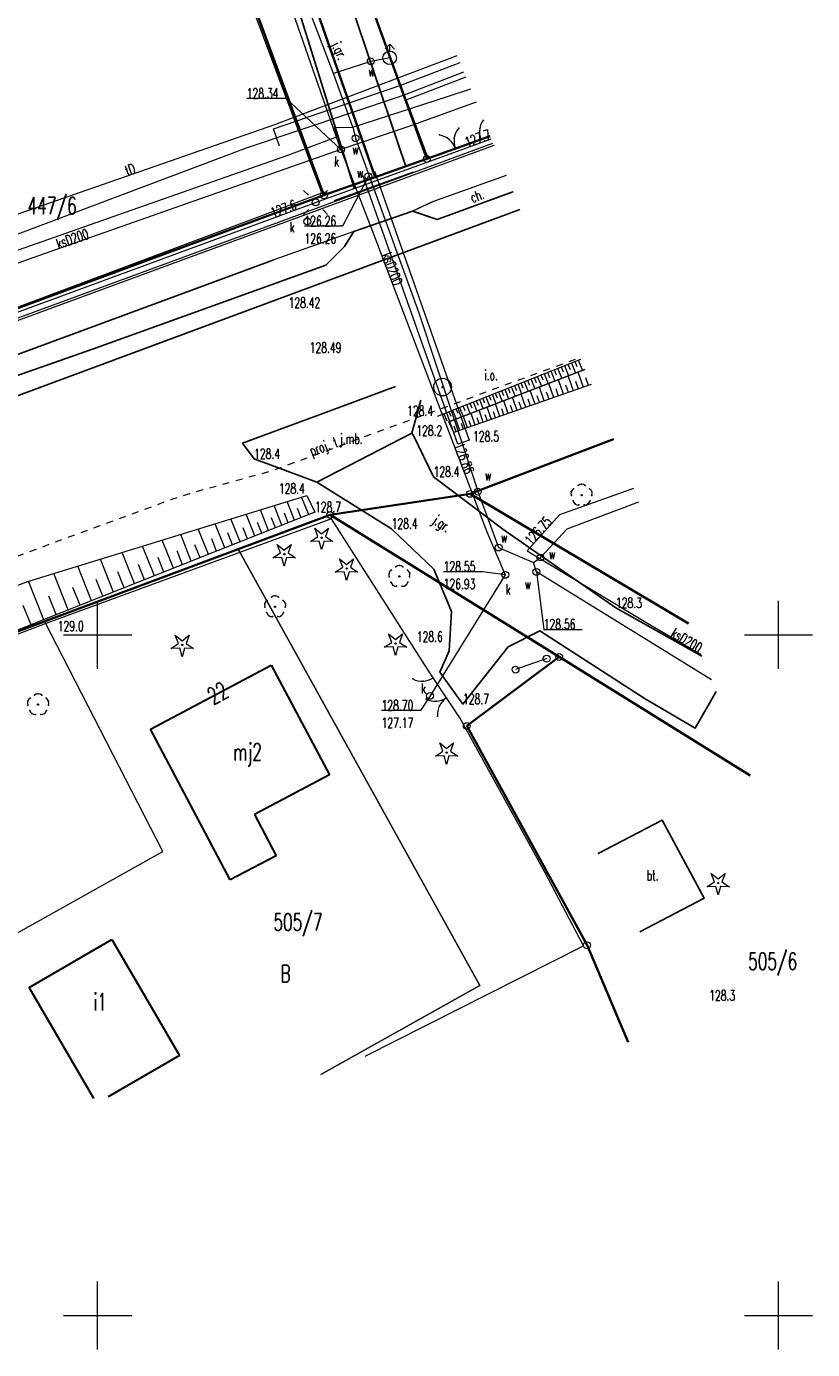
# Model space of a CAD drawing. Header units: metres. Extents: x 6485648 to 6486149, y 5958091 to 5958416.
# Tile 10 of 14: x 6485845 to 6485902, y 5958148 to 5958245. Entities that reach past the tile are written whole.
import ezdxf

# ---------------------------------------------------------------- set-up
doc = ezdxf.new("R2010")
doc.units = ezdxf.units.M
doc.header["$MEASUREMENT"] = 0
doc.linetypes.add('L_0_03', pattern=[1, 0.5, -0.5])
doc.linetypes.add('L_0_04', pattern=[1.5, 1, -0.5])
doc.layers.get('0').update_dxf_attribs({"color": 8, "linetype": 'CONTINUOUS', "lineweight": 13})
for name, color, linetype, lineweight in [('000_INNE__NIEZYDENTYFIKOWANE_', 8, 'CONTINUOUS', 13), ('210_OZNACZENIE_UzYTKU', 8, 'CONTINUOUS', 13), ('211_NR_DZIAlKI', 7, 'CONTINUOUS', 25), ('217_GRANICA_KONTURU_KLASYFIKCYJNEGO', 8, 'CONTINUOUS', 13), ('218_GRANICA_UzYTKU', 8, 'CONTINUOUS', 13), ('219_LINIA_GRANICY', 3, 'CONTINUOUS', 35), ('238_PUNKT_ADRESOWY_BUDYNKU', 8, 'CONTINUOUS', 13), ('312_BUDYNEK__POWIERZCHNIA_', 8, 'CONTINUOUS', 30), ('312_NUMER_EWIDENCYJNY_BUDYNKU_ATR124', 8, 'CONTINUOUS', 13), ('BRAMA__LINIA_', 8, 'CONTINUOUS', 13), ('brama__linia____symbol', 8, 'CONTINUOUS', 13), ('CHODNIK__POWIERZCHNIA_', 8, 'L_0_04', 13), ('CHODNIK__POWIERZCHNIA__ATR17', 8, 'CONTINUOUS', 13), ('drzewo_iglaste__punkt_', 8, 'CONTINUOUS', 13), ('drzewo_lisciaste__punkt_', 8, 'CONTINUOUS', 13), ('FURTKA__LINIA_', 8, 'CONTINUOUS', 13), ('furtka__linia____symbol', 8, 'CONTINUOUS', 13), ('hydrant__punkt_', 5, 'CONTINUOUS', 13), ('INNY_OBIEKT_ORIENTACYJNY__PUNKT__ATR17', 8, 'CONTINUOUS', 13), ('JEZDNIA__POWIERZCHNIA_', 8, 'CONTINUOUS', 25), ('JEZDNIA__POWIERZCHNIA__ATR17', 8, 'CONTINUOUS', 13), ('KRAWezNIK__LINIA_', 8, 'CONTINUOUS', 25), ('latarnia_na_slupie_lub_maszcie__punkt_', 1, 'CONTINUOUS', 13), ('OGRODZENIE_TRWAlE__LINIA_', 8, 'CONTINUOUS', 13), ('PLAC__POWIERZCHNIA_', 8, 'CONTINUOUS', 13), ('PLAC__POWIERZCHNIA__ATR17', 8, 'CONTINUOUS', 13), ('PRZEWoD_ELEKTROENERGETYCZNY__LINIA_', 1, 'CONTINUOUS', 13), ('PRZEWoD_KANALIZACYJNY__LINIA_', 36, 'CONTINUOUS', 13), ('PRZEWoD_KANALIZACYJNY__LINIA__ATR1', 36, 'CONTINUOUS', 13), ('PRZEWoD_TELEKOMUNIKACYJNY___PROJEKTOWANY_LUB_W_BUDOWIE__LINIA____OB__PROJEKTOWANY', 30, 'L_0_03', 13), ('PRZEWoD_TELEKOMUNIKACYJNY___PROJEKTOWANY_LUB_W_BUDOWIE__LINIA____OB__PROJEKTOWANY_ATR1', 30, 'L_0_03', 13), ('PRZEWoD_TELEKOMUNIKACYJNY__LINIA_', 30, 'CONTINUOUS', 13), ('PRZEWoD_TELEKOMUNIKACYJNY__LINIA__ATR1', 30, 'CONTINUOUS', 13), ('PRZEWoD_WODOCIaGOWY__LINIA_', 5, 'CONTINUOUS', 13), ('PUNKT_O_OKREsLONEJ_WYSOKOsCI__SIEc_ELEKTROENERGETYCZNA__ATR2', 1, 'CONTINUOUS', 13), ('PUNKT_O_OKREsLONEJ_WYSOKOsCI__SIEc_KANALIZACYJNA__ATR2', 36, 'CONTINUOUS', 13), ('PUNKT_O_OKREsLONEJ_WYSOKOsCI__SIEc_KANALIZACYJNA__ATR3', 36, 'CONTINUOUS', 13), ('PUNKT_O_OKREsLONEJ_WYSOKOsCI__SIEc_WODOCIaGOWA__ATR2', 5, 'CONTINUOUS', 13), ('PUNKT_O_OKREsLONEJ_WYSOKOsCI__SIEc_WODOCIaGOWA__ATR3', 5, 'CONTINUOUS', 13), ('PUNKT_WYSOKOsCIOWY_NATURALNY_ATR2', 8, 'CONTINUOUS', 13), ('PUNKT_WYSOKOsCIOWY_SZTUCZNY_ATR2', 8, 'CONTINUOUS', 13), ('RURA_OCHRONNA___PRZEWoD_ELEKTROENERGETYCZNY__LINIA_', 1, 'CONTINUOUS', 13), ('RURA_OCHRONNA___PRZEWoD_TELEKOMUNIKACYJNY__LINIA_', 30, 'CONTINUOUS', 13), ('RURA_OCHRONNA___PRZEWoD_WODOCIaGOWY__LINIA_', 5, 'CONTINUOUS', 13), ('sCIEzKA__POWIERZCHNIA_', 8, 'CONTINUOUS', 13), ('siatka', 8, 'CONTINUOUS', 13), ('SKARPA_NIEUMOCNIONA__POWIERZCHNIA_', 8, 'CONTINUOUS', 13), ('slup__punkt_', 8, 'CONTINUOUS', 13), ('SlUP_laCZONY__LINIA_', 1, 'CONTINUOUS', 13), ('slup_laczony__linia____symbol', 1, 'CONTINUOUS', 13), ('wlaz_okragly___siec_kanalizacyjna__punkt_', 36, 'CONTINUOUS', 13), ('WlAZ_OKRaGlY___SIEC_KANALIZACYJNA__PUNKT__ATR17', 36, 'CONTINUOUS', 13), ('wlaz_okragly___siec_wodociagowa__punkt_', 5, 'CONTINUOUS', 13), ('WlAZ_OKRaGlY___SIEC_WODOCIaGOWA__PUNKT__ATR17', 5, 'CONTINUOUS', 13)]:
    doc.layers.add(name, color=color, linetype=linetype, lineweight=lineweight)
doc.styles.get("Standard").update_dxf_attribs({"font": 'simplex.shx'})

# ---------------------------------------------------------------- blocks, each defined once
blk = doc.blocks.new('GRT')
at = {"color": 0, "linetype": 'Continuous', "lineweight": 18}
blk.add_circle((0, 0), 0.5, dxfattribs=at)
blk = doc.blocks.new('GRO')
at = {"color": 0, "linetype": 'Continuous', "lineweight": 13}
blk.add_circle((0, 0), 0.1, dxfattribs=at)
blk = doc.blocks.new('OSP')
at = {"color": 0, "linetype": 'Continuous', "lineweight": 18}
for radius in [1.3, 0.1]:
    blk.add_circle((0, 0), radius, dxfattribs=at)

msp = doc.modelspace()

# ---------------------------------------------------------------- linework, layer by layer
at = {"layer": '000_INNE__NIEZYDENTYFIKOWANE_', "flags": 128}
for points in [[(6485883.03, 5958219.3), (6485883.18, 5958218.92)], [(6485883.28, 5958219.4), (6485883.58, 5958218.65)], [(6485883.53, 5958219.5), (6485883.68, 5958219.12)], [(6485883.78, 5958219.59), (6485884.08, 5958218.84)], [(6485884.03, 5958219.69), (6485884.18, 5958219.32)], [(6485884.28, 5958219.8), (6485884.58, 5958219.04)], [(6485884.53, 5958219.9), (6485884.69, 5958219.51)], [(6485884.79, 5958220), (6485885.09, 5958219.23)], [(6485885.04, 5958220.1), (6485885.2, 5958219.71)], [(6485885.68, 5958218.19), (6485885.29, 5958219.31)], [(6485885.3, 5958220.2), (6485885.61, 5958219.43)], [(6485880.61, 5958218.33), (6485880.75, 5958217.97)], [(6485880.85, 5958218.43), (6485881.13, 5958217.71)], [(6485881.09, 5958218.52), (6485881.23, 5958218.16)], [(6485881.33, 5958218.62), (6485881.61, 5958217.89)], [(6485881.57, 5958218.71), (6485881.71, 5958218.35)], [(6485881.81, 5958218.81), (6485882.1, 5958218.08)], [(6485882.05, 5958218.91), (6485882.2, 5958218.54)], [(6485882.29, 5958219), (6485882.59, 5958218.27)], [(6485882.54, 5958219.1), (6485882.69, 5958218.73)], [(6485882.79, 5958219.2), (6485883.08, 5958218.46)], [(6485883.5, 5958217.43), (6485883.13, 5958218.48)], [(6485884.21, 5958217.68), (6485883.84, 5958218.75)], [(6485884.57, 5958217.8), (6485884.39, 5958218.35)], [(6485884.94, 5958217.93), (6485884.56, 5958219.03)], [(6485885.31, 5958218.06), (6485885.12, 5958218.61)], [(6485886.06, 5958218.32), (6485885.86, 5958218.89)], [(6485878.27, 5958217.4), (6485878.41, 5958217.05)], [(6485878.5, 5958217.49), (6485878.78, 5958216.8)], [(6485878.74, 5958217.58), (6485878.87, 5958217.24)], [(6485878.97, 5958217.68), (6485879.25, 5958216.98)], [(6485879.2, 5958217.77), (6485879.34, 5958217.42)], [(6485879.43, 5958217.86), (6485879.71, 5958217.16)], [(6485879.67, 5958217.95), (6485879.81, 5958217.6)], [(6485879.9, 5958218.05), (6485880.18, 5958217.34)], [(6485880.14, 5958218.14), (6485880.28, 5958217.79)], [(6485880.37, 5958218.24), (6485880.66, 5958217.52)], [(6485880.8, 5958216.49), (6485880.46, 5958217.45)], [(6485881.45, 5958216.72), (6485881.11, 5958217.7)], [(6485881.78, 5958216.83), (6485881.61, 5958217.33)], [(6485882.12, 5958216.95), (6485881.77, 5958217.95)], [(6485882.46, 5958217.07), (6485882.28, 5958217.57)], [(6485882.8, 5958217.19), (6485882.44, 5958218.21)], [(6485883.15, 5958217.31), (6485882.97, 5958217.83)], [(6485883.85, 5958217.55), (6485883.67, 5958218.08)], [(6485875.8, 5958216.41), (6485875.93, 5958216.08)], [(6485876.06, 5958216.51), (6485876.32, 5958215.85)], [(6485876.31, 5958216.62), (6485876.45, 5958216.29)], [(6485876.57, 5958216.72), (6485876.84, 5958216.05)], [(6485876.83, 5958216.82), (6485876.96, 5958216.49)], [(6485877.08, 5958216.92), (6485877.35, 5958216.25)], [(6485877.34, 5958217.03), (6485877.47, 5958216.69)], [(6485877.57, 5958217.12), (6485877.84, 5958216.44)], [(6485877.8, 5958217.21), (6485877.94, 5958216.87)], [(6485878.32, 5958215.62), (6485878.01, 5958216.51)], [(6485878.04, 5958217.3), (6485878.31, 5958216.62)], [(6485878.92, 5958215.83), (6485878.6, 5958216.73)], [(6485879.22, 5958215.94), (6485879.06, 5958216.39)], [(6485879.53, 5958216.05), (6485879.21, 5958216.97)], [(6485879.84, 5958216.15), (6485879.68, 5958216.62)], [(6485880.16, 5958216.26), (6485879.83, 5958217.21)], [(6485880.48, 5958216.38), (6485880.31, 5958216.85)], [(6485881.12, 5958216.6), (6485880.95, 5958217.09)], [(6485875.43, 5958216.27), (6485875.65, 5958215.72)], [(6485876.59, 5958215.02), (6485876.31, 5958215.85)], [(6485876.87, 5958215.12), (6485876.73, 5958215.54)], [(6485877.16, 5958215.22), (6485876.86, 5958216.06)], [(6485877.44, 5958215.32), (6485877.29, 5958215.74)], [(6485877.73, 5958215.42), (6485877.43, 5958216.28)], [(6485878.02, 5958215.52), (6485877.87, 5958215.96)], [(6485878.62, 5958215.73), (6485878.46, 5958216.17)], [(6485876.32, 5958214.93), (6485876.18, 5958215.33)], [(6485864.46, 5958208.43), (6485863.92, 5958209.8)], [(6485865.5, 5958208.84), (6485864.98, 5958210.13)], [(6485861.54, 5958207.27), (6485860.9, 5958208.87)], [(6485862.56, 5958207.67), (6485861.95, 5958209.2)], [(6485863.05, 5958207.87), (6485862.76, 5958208.61)], [(6485863.53, 5958208.06), (6485862.96, 5958209.51)], [(6485864, 5958208.24), (6485863.72, 5958208.95)], [(6485864.94, 5958208.61), (6485864.67, 5958209.29)], [(6485858.14, 5958205.92), (6485857.39, 5958207.79)], [(6485859.33, 5958206.39), (6485858.62, 5958208.17)], [(6485860.46, 5958206.84), (6485859.79, 5958208.53)], [(6485861.01, 5958207.06), (6485860.68, 5958207.88)], [(6485862.05, 5958207.47), (6485861.74, 5958208.25)], [(6485855.56, 5958204.9), (6485854.74, 5958206.97)], [(6485856.88, 5958205.42), (6485856.1, 5958207.39)], [(6485857.52, 5958205.67), (6485857.13, 5958206.63)], [(6485858.74, 5958206.16), (6485858.38, 5958207.07)], [(6485859.9, 5958206.62), (6485859.56, 5958207.49)], [(6485852.71, 5958203.77), (6485851.8, 5958206.06)], [(6485854.17, 5958204.35), (6485853.3, 5958206.53)], [(6485854.87, 5958204.62), (6485854.45, 5958205.69)], [(6485856.23, 5958205.16), (6485855.83, 5958206.17)], [(6485849.55, 5958202.51), (6485848.54, 5958205.06)], [(6485851.17, 5958203.15), (6485850.21, 5958205.57)], [(6485853.45, 5958204.06), (6485853, 5958205.18)], [(6485846.05, 5958201.12), (6485844.93, 5958203.95)], [(6485847.84, 5958201.84), (6485846.78, 5958204.52)], [(6485850.37, 5958202.84), (6485849.88, 5958204.08)], [(6485851.95, 5958203.46), (6485851.48, 5958204.64)], [(6485846.96, 5958201.49), (6485846.41, 5958202.86)], [(6485848.71, 5958202.18), (6485848.19, 5958203.48)], [(6485845.12, 5958200.75), (6485844.54, 5958202.17)]]:
    msp.add_lwpolyline(points, dxfattribs=at)
at = {"layer": '217_GRANICA_KONTURU_KLASYFIKCYJNEGO', "flags": 128}
for points in [[(6485874.18, 5958234.97), (6485857.58, 5958280.83)], [(6485854.31, 5958279.66), (6485870.39, 5958233.63)], [(6485870.39, 5958233.63), (6485874.18, 5958234.97)], [(6485887.88, 5958214.38), (6485877.35, 5958210.36)], [(6485877.35, 5958210.36), (6485893.39, 5958200.83)], [(6485867.08, 5958208.82), (6485860.31, 5958206.3)], [(6485883.9, 5958198.38), (6485867.08, 5958208.82)], [(6485860.31, 5958206.3), (6485878.07, 5958174.24)], [(6485846.11, 5958201), (6485827.17, 5958193.93)], [(6485854.78, 5958184.1), (6485846.11, 5958201)], [(6485897.93, 5958189.68), (6485883.9, 5958198.38)], [(6485837.96, 5958174.69), (6485854.78, 5958184.1)], [(6485878.07, 5958174.24), (6485866.38, 5958167.71)]]:
    msp.add_lwpolyline(points, dxfattribs=at)
at = {"layer": '218_GRANICA_UzYTKU', "flags": 128}
for points in [[(6485874.18, 5958234.97), (6485857.58, 5958280.83)], [(6485870.39, 5958233.63), (6485854.31, 5958279.66)], [(6485849.86, 5958277.84), (6485866.62, 5958232.3)], [(6485874.18, 5958234.97), (6485878.82, 5958236.65)], [(6485870.39, 5958233.63), (6485874.18, 5958234.97)], [(6485866.62, 5958232.3), (6485870.39, 5958233.63)], [(6485831.93, 5958219.49), (6485866.62, 5958232.3)], [(6485887.88, 5958214.38), (6485877.35, 5958210.36)], [(6485877.35, 5958210.36), (6485867.08, 5958208.82)], [(6485893.39, 5958200.83), (6485877.35, 5958210.36)], [(6485867.08, 5958208.82), (6485860.31, 5958206.3)], [(6485883.9, 5958198.38), (6485867.08, 5958208.82)], [(6485860.31, 5958206.3), (6485846.11, 5958201)], [(6485878.07, 5958174.24), (6485860.31, 5958206.3)], [(6485846.11, 5958201), (6485827.17, 5958193.93)], [(6485854.78, 5958184.1), (6485846.11, 5958201)], [(6485897.93, 5958189.68), (6485883.9, 5958198.38)], [(6485837.96, 5958174.69), (6485854.78, 5958184.1)], [(6485866.38, 5958167.71), (6485878.07, 5958174.24)]]:
    msp.add_lwpolyline(points, dxfattribs=at)
at = {"layer": '219_LINIA_GRANICY', "flags": 128}
for points in [[(6485857.58, 5958280.83), (6485874.18, 5958234.97)], [(6485854.31, 5958279.66), (6485870.39, 5958233.63)], [(6485849.86, 5958277.84), (6485866.62, 5958232.3)], [(6485874.18, 5958234.97), (6485878.82, 5958236.65)], [(6485870.39, 5958233.63), (6485874.18, 5958234.97)], [(6485866.62, 5958232.3), (6485870.39, 5958233.63)], [(6485831.93, 5958219.49), (6485866.62, 5958232.3)], [(6485877.35, 5958210.36), (6485887.88, 5958214.38)], [(6485867.08, 5958208.82), (6485877.35, 5958210.36)], [(6485877.35, 5958210.36), (6485893.39, 5958200.83)], [(6485827.17, 5958193.93), (6485867.08, 5958208.82)], [(6485867.08, 5958208.82), (6485883.9, 5958198.38)], [(6485877.11, 5958193.31), (6485883.9, 5958198.38)], [(6485897.93, 5958189.68), (6485883.9, 5958198.38)], [(6485877.11, 5958193.31), (6485885.94, 5958177.2)], [(6485885.94, 5958177.2), (6485888.97, 5958170.09)]]:
    msp.add_lwpolyline(points, dxfattribs=at)
at = {"layer": '312_BUDYNEK__POWIERZCHNIA_', "flags": 128}
for points in [[(6485853.87, 5958193.08), (6485862.74, 5958197.79)], [(6485862.74, 5958197.79), (6485867.02, 5958189.72)], [(6485859.74, 5958182), (6485853.87, 5958193.08)], [(6485867.02, 5958189.72), (6485861.51, 5958186.8)], [(6485861.51, 5958186.8), (6485863.1, 5958183.77)], [(6485863.1, 5958183.77), (6485859.74, 5958182)], [(6485844.98, 5958174.09), (6485851.05, 5958177.63)], [(6485851.05, 5958177.63), (6485856, 5958169.1)], [(6485849.72, 5958165.95), (6485844.98, 5958174.09)], [(6485856, 5958169.1), (6485850.77, 5958166.06)]]:
    msp.add_lwpolyline(points, dxfattribs=at)
at = {"layer": 'BRAMA__LINIA_', "flags": 128}
for points in [[(6485874.38, 5958235.08), (6485878.14, 5958236.44)], [(6485876.59, 5958193.92), (6485874.64, 5958196.84)]]:
    msp.add_lwpolyline(points, dxfattribs=at)
at = {"layer": 'brama__linia____symbol'}
for centre, radius, start, end in [((6485877.66, 5958236.271), 1.489, 139.63696, 200.05514), ((6485874.869, 5958235.269), 1.472, 19.42891, 80.50974), ((6485874.782, 5958196.616), 1.489, 243.55981, 303.9874), ((6485876.447, 5958194.133), 1.499, 123.70118, 183.75749)]:
    msp.add_arc(centre, radius, start, end, dxfattribs=at)
for p in [(6485876.52, 5958237.24), (6485875.11, 5958236.73), (6485875.82, 5958236.4), (6485876.19, 5958236.53), (6485876.26, 5958235.76), (6485876.26, 5958235.76), (6485874.12, 5958195.28), (6485874.88, 5958195.13), (6485875.62, 5958195.38), (6485875.62, 5958195.38), (6485874.95, 5958194.03), (6485875.1, 5958194.8)]:
    msp.add_point(p, dxfattribs=at)
at = {"layer": 'CHODNIK__POWIERZCHNIA_', "flags": 128}
msp.add_lwpolyline([(6485880.48, 5958232.56), (6485874.93, 5958230.52), (6485873.12, 5958231.14), (6485874.59, 5958231.82)], dxfattribs=at)
at = {"layer": 'drzewo_iglaste__punkt_', "flags": 128}
for points in [[(6485866.17, 5958207.23), (6485865.94, 5958207.85)], [(6485865.94, 5958207.85), (6485866.45, 5958207.44)], [(6485866.45, 5958207.44), (6485866.96, 5958207.85)], [(6485866.96, 5958207.85), (6485866.73, 5958207.23)], [(6485863.42, 5958206.02), (6485863.19, 5958206.64)], [(6485863.19, 5958206.64), (6485863.7, 5958206.23)], [(6485863.7, 5958206.23), (6485864.21, 5958206.64)], [(6485864.21, 5958206.64), (6485863.98, 5958206.02)], [(6485865.62, 5958206.87), (6485866.17, 5958207.23)], [(6485866.28, 5958206.9), (6485865.62, 5958206.87)], [(6485866.45, 5958206.27), (6485866.28, 5958206.9)], [(6485866.63, 5958206.9), (6485866.45, 5958206.27)], [(6485867.28, 5958206.87), (6485866.63, 5958206.9)], [(6485866.73, 5958207.23), (6485867.28, 5958206.87)], [(6485862.87, 5958205.66), (6485863.42, 5958206.02)], [(6485863.53, 5958205.69), (6485862.87, 5958205.66)], [(6485863.7, 5958205.06), (6485863.53, 5958205.69)], [(6485863.88, 5958205.69), (6485863.7, 5958205.06)], [(6485864.53, 5958205.66), (6485863.88, 5958205.69)], [(6485863.98, 5958206.02), (6485864.53, 5958205.66)], [(6485867.45, 5958204.61), (6485868, 5958204.97)], [(6485868, 5958204.97), (6485867.77, 5958205.59)], [(6485867.77, 5958205.59), (6485868.28, 5958205.18)], [(6485868.28, 5958205.18), (6485868.79, 5958205.59)], [(6485868.79, 5958205.59), (6485868.56, 5958204.97)], [(6485868.56, 5958204.97), (6485869.11, 5958204.61)], [(6485868.11, 5958204.64), (6485867.45, 5958204.61)], [(6485868.28, 5958204.01), (6485868.11, 5958204.64)], [(6485868.46, 5958204.64), (6485868.28, 5958204.01)], [(6485869.11, 5958204.61), (6485868.46, 5958204.64)], [(6485855.93, 5958199.36), (6485855.7, 5958199.98)], [(6485855.7, 5958199.98), (6485856.21, 5958199.57)], [(6485856.21, 5958199.57), (6485856.72, 5958199.98)], [(6485856.72, 5958199.98), (6485856.49, 5958199.36)], [(6485871.6, 5958199.45), (6485871.37, 5958200.07)], [(6485871.37, 5958200.07), (6485871.88, 5958199.66)], [(6485871.88, 5958199.66), (6485872.39, 5958200.07)], [(6485872.39, 5958200.07), (6485872.16, 5958199.45)], [(6485855.38, 5958199), (6485855.93, 5958199.36)], [(6485856.04, 5958199.03), (6485855.38, 5958199)], [(6485856.21, 5958198.4), (6485856.04, 5958199.03)], [(6485856.38, 5958199.03), (6485856.21, 5958198.4)], [(6485857.04, 5958199), (6485856.38, 5958199.03)], [(6485856.49, 5958199.36), (6485857.04, 5958199)], [(6485871.05, 5958199.09), (6485871.6, 5958199.45)], [(6485871.71, 5958199.12), (6485871.05, 5958199.09)], [(6485871.88, 5958198.49), (6485871.71, 5958199.12)], [(6485872.05, 5958199.12), (6485871.88, 5958198.49)], [(6485872.71, 5958199.09), (6485872.05, 5958199.12)], [(6485872.16, 5958199.45), (6485872.71, 5958199.09)], [(6485875.35, 5958191.45), (6485875.12, 5958192.07)], [(6485875.12, 5958192.07), (6485875.63, 5958191.66)], [(6485875.63, 5958191.66), (6485876.14, 5958192.07)], [(6485876.14, 5958192.07), (6485875.91, 5958191.45)], [(6485874.8, 5958191.09), (6485875.35, 5958191.45)], [(6485875.46, 5958191.12), (6485874.8, 5958191.09)], [(6485875.63, 5958190.49), (6485875.46, 5958191.12)], [(6485875.8, 5958191.12), (6485875.63, 5958190.49)], [(6485876.46, 5958191.09), (6485875.8, 5958191.12)], [(6485875.91, 5958191.45), (6485876.46, 5958191.09)], [(6485895.29, 5958181.86), (6485895.06, 5958182.48)], [(6485895.06, 5958182.48), (6485895.57, 5958182.07)], [(6485895.57, 5958182.07), (6485896.08, 5958182.48)], [(6485896.08, 5958182.48), (6485895.85, 5958181.86)], [(6485894.74, 5958181.5), (6485895.29, 5958181.86)], [(6485895.4, 5958181.53), (6485894.74, 5958181.5)], [(6485895.57, 5958180.9), (6485895.4, 5958181.53)], [(6485895.75, 5958181.53), (6485895.57, 5958180.9)], [(6485896.4, 5958181.5), (6485895.75, 5958181.53)], [(6485895.85, 5958181.86), (6485896.4, 5958181.5)]]:
    msp.add_lwpolyline(points, dxfattribs=at)
at = {"layer": 'drzewo_iglaste__punkt_'}
for centre in [(6485866.45, 5958207.14), (6485863.7, 5958205.93), (6485868.28, 5958204.88), (6485856.21, 5958199.27), (6485871.88, 5958199.36), (6485875.63, 5958191.36), (6485895.57, 5958181.77)]:
    msp.add_circle(centre, 0.05, dxfattribs=at)
at = {"layer": 'drzewo_lisciaste__punkt_'}
for centre in [(6485885.54, 5958210.27), (6485872.16, 5958204.3), (6485863.03, 5958202.07), (6485845.63, 5958194.88)]:
    msp.add_circle(centre, 0.05, dxfattribs=at)
for centre, radius, start, end in [((6485885.151, 5958210.401), 0.389, 120.69262, 203.96904), ((6485885.55, 5958210.645), 0.425, 52.58957, 129.49992), ((6485885.962, 5958210.412), 0.354, 332.36837, 62.90804), ((6485885.325, 5958209.951), 0.417, 193.29514, 271.92251), ((6485885.757, 5958209.957), 0.42, 267.75239, 345.83704), ((6485871.816, 5958204.417), 0.436, 124.96057, 199.90255), ((6485872.154, 5958204.717), 0.383, 46.98382, 131.73473), ((6485872.566, 5958204.431), 0.373, 334.90538, 61.50911), ((6485871.917, 5958203.957), 0.381, 190.82185, 276.253), ((6485872.393, 5958203.983), 0.407, 265.45078, 345.82119), ((6485863.039, 5958202.419), 0.451, 54.59891, 127.31224), ((6485862.651, 5958202.201), 0.399, 121.99491, 203.37055), ((6485863.37, 5958202.172), 0.445, 342.18521, 55.74515), ((6485862.777, 5958201.711), 0.361, 188.62675, 278.09256), ((6485863.246, 5958201.762), 0.424, 267.91088, 345.25669), ((6485845.292, 5958194.99), 0.444, 125.10189, 198.72952), ((6485845.632, 5958195.282), 0.398, 49.37293, 131.11976), ((6485846.016, 5958194.995), 0.397, 338.35268, 60.15562), ((6485845.428, 5958194.609), 0.462, 198.83, 270.1016), ((6485845.865, 5958194.56), 0.403, 265.23331, 346.27162)]:
    msp.add_arc(centre, radius, start, end, dxfattribs=at)
for p in [(6485884.78, 5958210.52), (6485884.95, 5958210.74), (6485885.28, 5958210.97), (6485885.54, 5958211.07), (6485885.8, 5958210.97), (6485886.13, 5958210.74), (6485886.3, 5958210.52), (6485884.79, 5958210.24), (6485884.92, 5958209.85), (6485885.07, 5958209.62), (6485885.34, 5958209.55), (6485885.74, 5958209.55), (6485886.01, 5958209.62), (6485886.16, 5958209.85), (6485886.29, 5958210.24), (6485871.57, 5958204.77), (6485871.9, 5958205), (6485872.16, 5958205.1), (6485872.42, 5958205), (6485872.75, 5958204.77), (6485871.4, 5958204.55), (6485871.41, 5958204.27), (6485871.54, 5958203.88), (6485872.78, 5958203.88), (6485872.91, 5958204.27), (6485872.92, 5958204.55), (6485862.77, 5958202.77), (6485863.03, 5958202.87), (6485863.29, 5958202.77), (6485871.69, 5958203.65), (6485871.96, 5958203.58), (6485872.36, 5958203.58), (6485872.63, 5958203.65), (6485862.27, 5958202.32), (6485862.28, 5958202.04), (6485862.44, 5958202.54), (6485863.62, 5958202.54), (6485863.78, 5958202.04), (6485863.79, 5958202.32), (6485862.41, 5958201.65), (6485862.56, 5958201.42), (6485862.83, 5958201.35), (6485863.23, 5958201.35), (6485863.5, 5958201.42), (6485863.65, 5958201.65), (6485844.87, 5958195.13), (6485845.04, 5958195.35), (6485845.37, 5958195.58), (6485845.63, 5958195.68), (6485845.89, 5958195.58), (6485846.22, 5958195.35), (6485846.39, 5958195.13), (6485844.88, 5958194.85), (6485845.01, 5958194.46), (6485845.16, 5958194.23), (6485845.43, 5958194.16), (6485845.83, 5958194.16), (6485846.1, 5958194.23), (6485846.25, 5958194.46), (6485846.38, 5958194.85)]:
    msp.add_point(p, dxfattribs=at)
at = {"layer": 'FURTKA__LINIA_', "flags": 128}
for points in [[(6485878.14, 5958236.44), (6485878.8, 5958236.69)], [(6485874.64, 5958196.84), (6485874.01, 5958197.82)]]:
    msp.add_lwpolyline(points, dxfattribs=at)
at = {"layer": 'furtka__linia____symbol'}
for centre, radius, start, end in [((6485879.54, 5958236.973), 1.497, 144.10727, 200.81406), ((6485873.828, 5958198.105), 1.503, 242.79446, 302.66152)]:
    msp.add_arc(centre, radius, start, end, dxfattribs=at)
for p in [(6485878.06, 5958237.21), (6485878.14, 5958236.44), (6485873.14, 5958196.77), (6485873.9, 5958196.6), (6485874.64, 5958196.84)]:
    msp.add_point(p, dxfattribs=at)
at = {"layer": 'hydrant__punkt_', "flags": 128}
for points in [[(6485871.47, 5958243.4), (6485871.11, 5958243.05)], [(6485871.46, 5958242.9), (6485871.47, 5958243.4)], [(6485871.47, 5958243.4), (6485871.81, 5958243.04)]]:
    msp.add_lwpolyline(points, dxfattribs=at)
at = {"layer": 'hydrant__punkt_'}
msp.add_circle((6485871.45, 5958242.4), 0.5, dxfattribs=at)
at = {"layer": 'JEZDNIA__POWIERZCHNIA_', "flags": 128}
for points in [[(6485868.85, 5958232.84), (6485864.37, 5958247.23), (6485858.76, 5958262.16), (6485861.9, 5958263.35), (6485867.94, 5958248.34), (6485872.64, 5958234.41)], [(6485783.32, 5958195.23), (6485784.56, 5958198.65), (6485787.48, 5958199.73), (6485788.01, 5958198.53), (6485807.51, 5958205.66), (6485808.19, 5958207.38), (6485813.47, 5958209.26), (6485813.63, 5958208.84), (6485821.08, 5958210.96), (6485834.53, 5958215.71), (6485849.62, 5958220.99), (6485866.77, 5958227.17), (6485868.14, 5958228.53), (6485868.81, 5958229.63), (6485873.12, 5958231.14), (6485874.93, 5958230.52), (6485880.48, 5958232.56)], [(6485873.15, 5958231.13), (6485874.93, 5958230.52), (6485880.48, 5958232.56)], [(6485881.01, 5958231.25), (6485863.96, 5958224.93), (6485840.52, 5958216.24), (6485816.93, 5958207.61), (6485793.62, 5958198.99)], [(6485813.47, 5958209.26), (6485813.63, 5958208.84), (6485821.08, 5958210.96), (6485834.53, 5958215.71), (6485849.62, 5958220.99), (6485866.77, 5958227.17), (6485868.14, 5958228.53), (6485868.81, 5958229.63), (6485868.9, 5958229.66)], [(6485868.81, 5958229.63), (6485868.14, 5958228.53), (6485866.77, 5958227.17), (6485849.62, 5958220.99), (6485834.53, 5958215.71), (6485821.08, 5958210.96), (6485813.63, 5958208.84), (6485813.47, 5958209.26), (6485815.83, 5958210.2), (6485839.38, 5958218.86), (6485862.95, 5958227.56)], [(6485873.74, 5958217.25), (6485873.07, 5958214.83), (6485866.09, 5958211.23), (6485861.49, 5958212.93), (6485860.63, 5958214.1), (6485867.01, 5958216.45), (6485871.88, 5958218.26)], [(6485894.36, 5958198.44), (6485888.06, 5958201.98), (6485879.75, 5958207.77), (6485874.67, 5958211.62), (6485873.19, 5958214.65), (6485873.07, 5958214.83)], [(6485866.09, 5958211.23), (6485871.59, 5958207.8), (6485874.68, 5958204.82), (6485875.99, 5958201.73), (6485875.82, 5958198.82), (6485875.14, 5958197.27), (6485876.83, 5958194.92), (6485880.15, 5958199.12), (6485882.47, 5958200.3), (6485890.2, 5958195.31), (6485893.87, 5958193.15), (6485895.42, 5958195.85)]]:
    msp.add_lwpolyline(points, dxfattribs=at)
at = {"layer": 'KRAWezNIK__LINIA_', "flags": 128}
for points in [[(6485873.2, 5958234), (6485867.37, 5958231.89)], [(6485886.76, 5958183.94), (6485891.45, 5958186.4), (6485894.53, 5958180.66), (6485889.81, 5958178.18)]]:
    msp.add_lwpolyline(points, dxfattribs=at)
at = {"layer": 'latarnia_na_slupie_lub_maszcie__punkt_', "flags": 128}
for points in [[(6485865.48, 5958232.31), (6485865.13, 5958232.66)], [(6485866.54, 5958232.31), (6485866.89, 5958232.66)], [(6485865.48, 5958231.25), (6485865.13, 5958230.9)], [(6485866.54, 5958231.25), (6485866.89, 5958230.9)]]:
    msp.add_lwpolyline(points, dxfattribs=at)
at = {"layer": 'OGRODZENIE_TRWAlE__LINIA_', "flags": 128}
for points in [[(6485863.54, 5958263.76), (6485869.16, 5958248.66), (6485874.28, 5958234.98), (6485874.38, 5958235.08), (6485878.14, 5958236.44), (6485878.8, 5958236.69)], [(6485782.19, 5958231.15), (6485788.58, 5958232.91), (6485791.36, 5958224.1), (6485803.17, 5958228.01), (6485806.25, 5958229.02), (6485807.11, 5958229.3), (6485808.5, 5958229.74), (6485811.52, 5958221.11), (6485814.14, 5958213.17), (6485814.56, 5958213.07), (6485838.46, 5958221.98), (6485862, 5958230.8), (6485866.46, 5958232.49), (6485861.06, 5958246.97), (6485855.89, 5958261.02)], [(6485882.83, 5958182.58), (6485876.59, 5958193.92), (6485874.64, 5958196.84), (6485874.01, 5958197.82), (6485867.18, 5958208.53), (6485846.27, 5958200.86), (6485827.44, 5958193.71), (6485831.51, 5958186.54), (6485839.11, 5958173.01), (6485831.57, 5958168.57)], [(6485885.69, 5958177.15), (6485882.83, 5958182.58)], [(6485869.65, 5958169.05), (6485885.69, 5958177.15)]]:
    msp.add_lwpolyline(points, dxfattribs=at)
at = {"layer": 'PLAC__POWIERZCHNIA_', "flags": 128}
msp.add_lwpolyline([(6485886.76, 5958183.94), (6485891.45, 5958186.4), (6485894.53, 5958180.66), (6485889.81, 5958178.18)], dxfattribs=at)
at = {"layer": 'PRZEWoD_ELEKTROENERGETYCZNY__LINIA_', "flags": 128}
msp.add_lwpolyline([(6485790.22, 5958203.63), (6485806.03, 5958209.53), (6485835.93, 5958220.71), (6485836.51, 5958220.91), (6485866.01, 5958231.78), (6485876.42, 5958235.55), (6485878.9, 5958236.45)], dxfattribs=at)
at = {"layer": 'PRZEWoD_KANALIZACYJNY__LINIA_', "flags": 128}
for points in [[(6485867.87, 5958235.67), (6485863.99, 5958246.79), (6485858.66, 5958261.31), (6485852.39, 5958279.14), (6485848.36, 5958290.19), (6485847.58, 5958291.47)], [(6485877.8, 5958239.15), (6485872.86, 5958237.35), (6485867.87, 5958235.67)], [(6485867.87, 5958235.67), (6485856.99, 5958231.85), (6485845.25, 5958227.71), (6485834.25, 5958223.76), (6485827.79, 5958221.34)], [(6485867.87, 5958235.67), (6485870.16, 5958229.72), (6485878.57, 5958207.58), (6485879.94, 5958204.41), (6485874.41, 5958195.52)], [(6485889.35, 5958210.77), (6485883.92, 5958208.83), (6485881.54, 5958206.19)], [(6485881.54, 5958206.19), (6485890.63, 5958200.73), (6485894.31, 5958198.57)]]:
    msp.add_lwpolyline(points, dxfattribs=at)
at = {"layer": 'PRZEWoD_TELEKOMUNIKACYJNY___PROJEKTOWANY_LUB_W_BUDOWIE__LINIA____OB__PROJEKTOWANY', "flags": 128}
msp.add_lwpolyline([(6485740.86, 5958167.81), (6485745.47, 5958169.57), (6485745.86, 5958169.71), (6485751.67, 5958171.8), (6485764.05, 5958176.35), (6485765.6, 5958176.92), (6485799.98, 5958189.57), (6485851.34, 5958208.46), (6485855.38, 5958209.95), (6485856.76, 5958210.4), (6485856.96, 5958210.46), (6485862.87, 5958212.09), (6485864.42, 5958212.66), (6485885.43, 5958220.39)], dxfattribs=at)
at = {"layer": 'PRZEWoD_TELEKOMUNIKACYJNY__LINIA_', "flags": 128}
for points in [[(6485731.94, 5958190.98), (6485756.62, 5958200.09), (6485779.89, 5958208.41), (6485791.25, 5958212.46), (6485811.9, 5958219.6), (6485816, 5958221.02), (6485840.41, 5958229.63), (6485863.02, 5958237.5), (6485876.41, 5958242.57)], [(6485732.48, 5958189.57), (6485736.02, 5958190.72), (6485779.98, 5958206.56), (6485780.38, 5958206.7), (6485787.44, 5958209.6), (6485812.44, 5958217.7), (6485833.02, 5958225.29), (6485860.93, 5958235.78), (6485872.38, 5958239.62), (6485876.89, 5958241.38)], [(6485879.1, 5958235.95), (6485871.57, 5958233.19), (6485854, 5958226.72), (6485835.82, 5958220.05), (6485815.61, 5958212.69), (6485811.64, 5958211.12), (6485809.33, 5958209.82), (6485790.1, 5958203.76), (6485770.56, 5958197.41), (6485758.93, 5958193.8), (6485747.37, 5958189.66), (6485734.29, 5958184.87)]]:
    msp.add_lwpolyline(points, dxfattribs=at)
at = {"layer": 'PRZEWoD_WODOCIaGOWY__LINIA_', "flags": 128}
for points in [[(6485868.74, 5958237.3), (6485867.33, 5958241.25), (6485864.12, 5958249.67), (6485860.11, 5958260.41), (6485855.18, 5958273.8), (6485854.99, 5958274.31), (6485851.6, 5958283.51), (6485848.46, 5958291.46)], [(6485871.45, 5958242.4), (6485870.06, 5958242.14), (6485867.33, 5958241.25)], [(6485733.13, 5958187.89), (6485747.61, 5958193.21), (6485772.21, 5958202.5), (6485781.68, 5958206.04), (6485783.69, 5958206.71), (6485784.46, 5958206.97), (6485785.95, 5958207.47), (6485795.21, 5958210.57), (6485816.71, 5958218.41), (6485834.98, 5958225.05), (6485851.63, 5958230.91), (6485864.05, 5958235.28), (6485867.61, 5958236.62), (6485867.39, 5958237.28), (6485868.74, 5958237.3), (6485875.69, 5958239.57), (6485877.4, 5958240.12)], [(6485868.74, 5958237.3), (6485868.94, 5958236.49), (6485873.58, 5958223.66), (6485877.57, 5958211.62), (6485877.92, 5958210.53), (6485879.45, 5958206.42), (6485882, 5958205.33)], [(6485882, 5958205.33), (6485882.52, 5958205.69), (6485884.49, 5958207.8), (6485889.75, 5958209.77)], [(6485895.07, 5958196.71), (6485882.22, 5958204.63), (6485882, 5958205.33)]]:
    msp.add_lwpolyline(points, dxfattribs=at)
at = {"layer": 'PUNKT_O_OKREsLONEJ_WYSOKOsCI__SIEc_KANALIZACYJNA__ATR2', "flags": 128}
for points in [[(6485867.87, 5958235.67), (6485863.84, 5958239.4), (6485860.95, 5958239.4)], [(6485879.94, 5958204.41), (6485878.26, 5958204.64), (6485875.41, 5958204.64)], [(6485874.41, 5958195.52), (6485873.7, 5958194.44), (6485870.85, 5958194.44)]]:
    msp.add_lwpolyline(points, dxfattribs=at)
at = {"layer": 'PUNKT_O_OKREsLONEJ_WYSOKOsCI__SIEc_WODOCIaGOWA__ATR2', "flags": 128}
for points in [[(6485869.88, 5958233.7), (6485867.98, 5958230.02), (6485865.19, 5958230.02)], [(6485882.22, 5958204.63), (6485882.76, 5958200.41), (6485885.58, 5958200.41)]]:
    msp.add_lwpolyline(points, dxfattribs=at)
at = {"layer": 'RURA_OCHRONNA___PRZEWoD_ELEKTROENERGETYCZNY__LINIA_', "flags": 128}
msp.add_lwpolyline([(6485866.01, 5958231.78), (6485876.42, 5958235.55)], dxfattribs=at)
at = {"layer": 'RURA_OCHRONNA___PRZEWoD_TELEKOMUNIKACYJNY__LINIA_', "flags": 128}
for points in [[(6485872.26, 5958240.39), (6485876.62, 5958242.06)], [(6485877.05, 5958240.98), (6485872.63, 5958239.3)], [(6485863.36, 5958235.9), (6485862.92, 5958237.18), (6485872.26, 5958240.39), (6485872.63, 5958239.3), (6485872.7, 5958239.11)]]:
    msp.add_lwpolyline(points, dxfattribs=at)
at = {"layer": 'RURA_OCHRONNA___PRZEWoD_WODOCIaGOWY__LINIA_', "flags": 128}
msp.add_lwpolyline([(6485870.33, 5958234.06), (6485877.28, 5958214.32), (6485876.44, 5958214.02), (6485869.48, 5958233.76)], dxfattribs=at)
at = {"layer": 'sCIEzKA__POWIERZCHNIA_', "flags": 128}
for points in [[(6485734.99, 5958183.05), (6485745.55, 5958186.98), (6485768.46, 5958195.33), (6485782.63, 5958200.73), (6485788.86, 5958203.07), (6485791.99, 5958204.05), (6485815.11, 5958212.6), (6485838.53, 5958221.23), (6485862.35, 5958229.99), (6485879.03, 5958236.13)], [(6485880, 5958233.75), (6485874.59, 5958231.82), (6485873.12, 5958231.14), (6485868.81, 5958229.63), (6485862.95, 5958227.56), (6485839.38, 5958218.86), (6485815.83, 5958210.2), (6485813.47, 5958209.26), (6485808.19, 5958207.38), (6485792.71, 5958201.66), (6485769.17, 5958192.97), (6485745.74, 5958184.29), (6485738.54, 5958181.65), (6485735.91, 5958180.66)]]:
    msp.add_lwpolyline(points, dxfattribs=at)
at = {"layer": 'siatka', "flags": 128}
for points in [[(6485850, 5958197.5), (6485850, 5958202.5)], [(6485900, 5958197.5), (6485900, 5958202.5)], [(6485847.5, 5958200), (6485852.5, 5958200)], [(6485897.5, 5958200), (6485902.5, 5958200)], [(6485850, 5958147.5), (6485850, 5958152.5)], [(6485900, 5958147.5), (6485900, 5958152.5)], [(6485847.5, 5958150), (6485852.5, 5958150)], [(6485897.5, 5958150), (6485902.5, 5958150)]]:
    msp.add_lwpolyline(points, dxfattribs=at)
at = {"layer": 'SKARPA_NIEUMOCNIONA__POWIERZCHNIA_', "flags": 128}
for points in [[(6485874.97, 5958216.08), (6485885.48, 5958220.27)], [(6485886.25, 5958218.39), (6485876.16, 5958214.87), (6485875.79, 5958215.65), (6485885.79, 5958219.5)], [(6485885.79, 5958219.5), (6485875.79, 5958215.65)], [(6485751.41, 5958169.35), (6485774.98, 5958177.71), (6485798.16, 5958186.72), (6485821.42, 5958195.37), (6485844.88, 5958203.93), (6485865.36, 5958210.25), (6485865.96, 5958209.02), (6485845.96, 5958201.09), (6485822.45, 5958191.64), (6485799.18, 5958183.8), (6485775.64, 5958175.69), (6485752.19, 5958167.6)]]:
    msp.add_lwpolyline(points, dxfattribs=at)
at = {"layer": 'slup__punkt_'}
msp.add_circle((6485866.01, 5958231.78), 0.25, dxfattribs=at)
at = {"layer": 'SlUP_laCZONY__LINIA_', "flags": 128}
msp.add_lwpolyline([(6485882.98, 5958198.26), (6485880.69, 5958197.45)], dxfattribs=at)
msp.add_lwpolyline([(6485882.98, 5958198.26), (6485880.69, 5958197.45)], dxfattribs=at)
at = {"layer": 'slup_laczony__linia____symbol'}
for centre in [(6485882.98, 5958198.26), (6485880.69, 5958197.45)]:
    msp.add_circle(centre, 0.25, dxfattribs=at)
at = {"layer": 'wlaz_okragly___siec_kanalizacyjna__punkt_'}
for centre in [(6485867.87, 5958235.67), (6485865.4, 5958230.38), (6485879.94, 5958204.41), (6485874.41, 5958195.52)]:
    msp.add_circle(centre, 0.25, dxfattribs=at)
at = {"layer": 'wlaz_okragly___siec_wodociagowa__punkt_'}
for centre in [(6485870.06, 5958242.14), (6485868.94, 5958236.49), (6485869.88, 5958233.7), (6485877.92, 5958210.53), (6485879.45, 5958206.42), (6485882.52, 5958205.69), (6485882.22, 5958204.63)]:
    msp.add_circle(centre, 0.25, dxfattribs=at)

# ---------------------------------------------------------------- block references
at = {"xscale": 0.5, "yscale": 0.5, "zscale": 0.5}
for name, p in [('GRT', (6485874.18, 5958234.97)), ('GRO', (6485870.39, 5958233.63)), ('GRT', (6485866.62, 5958232.3)), ('OSP', (6485875.33, 5958218.21)), ('GRT', (6485877.35, 5958210.36)), ('GRT', (6485867.08, 5958208.82)), ('GRT', (6485883.9, 5958198.38)), ('GRT', (6485877.11, 5958193.31)), ('GRT', (6485885.94, 5958177.2))]:
    msp.add_blockref(name, p, dxfattribs=at)

# ---------------------------------------------------------------- texts
at = {"layer": '210_OZNACZENIE_UzYTKU', "width": 0.66}
msp.add_text('B', height=1.25, dxfattribs=at).set_placement((6485863.43, 5958174.5))
msp.add_text('B', height=1.25, dxfattribs=at).set_placement((6485863.43, 5958174.5))
at = {"layer": '211_NR_DZIAlKI', "width": 0.66}
for s, p in [('447/6', (6485844.86, 5958230.91)), ('505/7', (6485862.91, 5958178.28)), ('505/6', (6485897.77, 5958175.4))]:
    msp.add_text(s, height=1.25, dxfattribs=at).set_placement(p)
at = {"layer": '238_PUNKT_ADRESOWY_BUDYNKU', "width": 0.66}
msp.add_text('22', height=1.25, rotation=28.8, dxfattribs=at).set_placement((6485858.5, 5958194.83))
at = {"layer": '312_NUMER_EWIDENCYJNY_BUDYNKU_ATR124', "width": 0.66}
for s, p in [('mj2', (6485859.95, 5958190.78)), ('i1', (6485849.69, 5958172.41))]:
    msp.add_text(s, height=1.25, dxfattribs=at).set_placement(p)
at = {"layer": 'CHODNIK__POWIERZCHNIA__ATR17', "width": 0.66}
msp.add_text('ch.', height=0.75, rotation=20.5, dxfattribs=at).set_placement((6485877.53, 5958231.74))
at = {"layer": 'INNY_OBIEKT_ORIENTACYJNY__PUNKT__ATR17', "width": 0.66}
msp.add_text('i.o.', height=0.75, dxfattribs=at).set_placement((6485878.4, 5958218.72))
at = {"layer": 'JEZDNIA__POWIERZCHNIA__ATR17', "width": 0.66}
for rotation, p in [(294.8, (6485867.14, 5958243.37)), (325.5, (6485874.53, 5958208.25))]:
    msp.add_text('j.gr.', height=0.75, rotation=rotation, dxfattribs=at).set_placement(p)
msp.add_text('j.mb.', height=0.75, dxfattribs=at).set_placement((6485867.79, 5958214.04))
at = {"layer": 'PLAC__POWIERZCHNIA__ATR17', "width": 0.66}
msp.add_text('bt.', height=0.75, dxfattribs=at).set_placement((6485890.32, 5958181.96))
at = {"layer": 'PRZEWoD_KANALIZACYJNY__LINIA__ATR1', "width": 0.66}
for rotation, p in [(18.9, (6485847.11, 5958228.36)), (290.8, (6485870.85, 5958227.9)), (329, (6485892.02, 5958199.91))]:
    msp.add_text('ksD200', height=0.75, rotation=rotation, dxfattribs=at).set_placement(p)
at = {"layer": 'PRZEWoD_TELEKOMUNIKACYJNY___PROJEKTOWANY_LUB_W_BUDOWIE__LINIA____OB__PROJEKTOWANY_ATR1', "width": 0.66}
msp.add_text('proj. t', height=0.75, rotation=20.2, dxfattribs=at).set_placement((6485865.73, 5958213.14))
at = {"layer": 'PRZEWoD_TELEKOMUNIKACYJNY__LINIA__ATR1', "width": 0.66}
msp.add_text('tD', height=0.75, rotation=18.9, dxfattribs=at).set_placement((6485852.17, 5958233.72))
at = {"layer": 'PUNKT_O_OKREsLONEJ_WYSOKOsCI__SIEc_ELEKTROENERGETYCZNA__ATR2', "width": 0.66}
for s, rotation, p in [('127.7', 19.9, (6485877.14, 5958235.81)), ('127.6', 20.2, (6485862.89, 5958230.63))]:
    msp.add_text(s, height=0.75, rotation=rotation, dxfattribs=at).set_placement(p)
at = {"layer": 'PUNKT_O_OKREsLONEJ_WYSOKOsCI__SIEc_KANALIZACYJNA__ATR2', "width": 0.66}
for s, p in [('128.34', (6485860.95, 5958239.41)), ('128.55', (6485875.41, 5958204.65)), ('128.70', (6485870.85, 5958194.45))]:
    msp.add_text(s, height=0.75, dxfattribs=at).set_placement(p)
for s, rotation, p in [('126.86', 290.8, (6485876.15, 5958213.94)), ('126.75', 48, (6485881.86, 5958206.54))]:
    msp.add_text(s, height=0.75, rotation=rotation, dxfattribs=at).set_placement(p)
at = {"layer": 'PUNKT_O_OKREsLONEJ_WYSOKOsCI__SIEc_KANALIZACYJNA__ATR3', "width": 0.66}
for s, p in [('126.93', (6485875.41, 5958203.37)), ('127.17', (6485870.85, 5958193.17))]:
    msp.add_text(s, height=0.75, dxfattribs=at).set_placement(p)
at = {"layer": 'PUNKT_O_OKREsLONEJ_WYSOKOsCI__SIEc_WODOCIaGOWA__ATR2', "width": 0.66}
for s, p in [('126.26', (6485865.19, 5958230.03)), ('128.56', (6485882.76, 5958200.42))]:
    msp.add_text(s, height=0.75, dxfattribs=at).set_placement(p)
at = {"layer": 'PUNKT_O_OKREsLONEJ_WYSOKOsCI__SIEc_WODOCIaGOWA__ATR3', "width": 0.66}
msp.add_text('126.26', height=0.75, dxfattribs=at).set_placement((6485865.19, 5958228.75))
at = {"layer": 'PUNKT_WYSOKOsCIOWY_NATURALNY_ATR2', "width": 0.66}
for s, p in [('128.4', (6485872.73, 5958216.09)), ('128.2', (6485873.4, 5958214.63)), ('128.5', (6485877.57, 5958214.21)), ('128.4', (6485861.49, 5958212.93)), ('128.4', (6485874.67, 5958211.62)), ('128.4', (6485863.31, 5958210.38)), ('128.7', (6485865.96, 5958209.02)), ('128.4', (6485871.59, 5958207.8)), ('128.3', (6485888.06, 5958201.98)), ('129.0', (6485847.07, 5958200.27)), ('128.6', (6485873.44, 5958199.5)), ('128.7', (6485876.83, 5958194.92)), ('128.3', (6485894.91, 5958173.14))]:
    msp.add_text(s, height=0.75, dxfattribs=at).set_placement(p)
at = {"layer": 'PUNKT_WYSOKOsCIOWY_SZTUCZNY_ATR2', "width": 0.66}
for s, p in [('128.42', (6485864.02, 5958224.03)), ('128.49', (6485865.57, 5958220.73))]:
    msp.add_text(s, height=0.75, dxfattribs=at).set_placement(p)
at = {"layer": 'WlAZ_OKRaGlY___SIEC_KANALIZACYJNA__PUNKT__ATR17', "width": 0.66}
for p in [(6485867.36, 5958234.41), (6485879.96, 5958202.97)]:
    msp.add_text('k', height=0.75, rotation=359, dxfattribs=at).set_placement(p)
for p in [(6485864.1, 5958229.58), (6485873.76, 5958195.69)]:
    msp.add_text('k', height=0.75, dxfattribs=at).set_placement(p)
at = {"layer": 'WlAZ_OKRaGlY___SIEC_WODOCIaGOWA__PUNKT__ATR17', "width": 0.66}
for rotation, p in [(358.7, (6485869.87, 5958241.03)), (359.3, (6485868.7, 5958235.29)), (358.7, (6485869.04, 5958233.58)), (359.3, (6485878.43, 5958211.35)), (359.3, (6485879.62, 5958206.79)), (359.3, (6485883.13, 5958205.57)), (359.3, (6485881.36, 5958203.36))]:
    msp.add_text('w', height=0.75, rotation=rotation, dxfattribs=at).set_placement(p)

doc.saveas('drawing.dxf')
